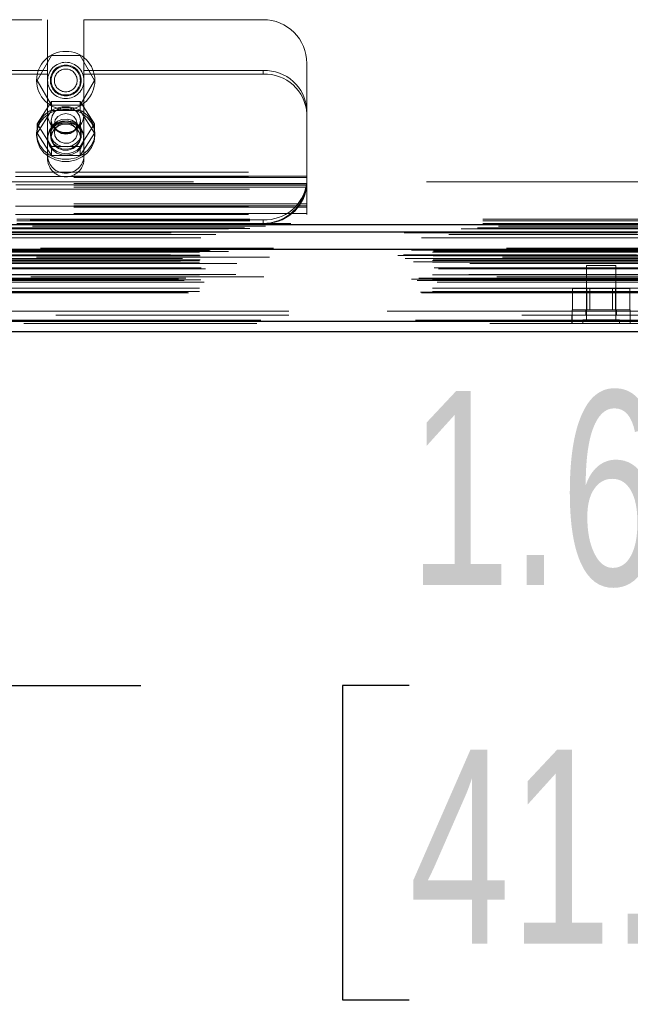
# Model space of a CAD drawing. Header units: inches. Extents: x 0.2 to 10.8, y 0.2 to 8.2.
# Tile 105 of 164: x 2.935 to 3.197, y 6.5 to 6.923. Entities that reach past the tile are written whole.
import ezdxf

# ---------------------------------------------------------------- set-up
doc = ezdxf.new("R2010")
doc.units = ezdxf.units.IN
doc.header["$MEASUREMENT"] = 0
doc.linetypes.add('HIDDEN', pattern=[0.07500000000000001, 0.05, -0.025])
doc.layers.add('DIMENSIONS', color=140, linetype='Continuous')
doc.styles.add('SLDTEXTSTYLE0', font='TXT', dxfattribs={"width": 0.7})
doc.dimstyles.new('SLDDIMSTYLE1', dxfattribs={"dimtxt": 0.0849609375, "dimasz": 0.13, "dimexe": 0, "dimexo": 0.0625, "dimgap": 0.021240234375, "dimtad": 0, "dimtih": 1, "dimtoh": 1, "dimlfac": 20, "dimrnd": 1e-09, "dimzin": 12, "dimdsep": 46, "dimtxsty": 'SLDTEXTSTYLE0', "dimsah": 1, "dimcen": 0.09, "dimadec": 0, "dimazin": 3, "dimtfac": 1, "dimtmove": 0, "dimatfit": 0, "dimfxl": 0, "dimfrac": 2, "dimtolj": 1, "dimtzin": 12, "dimarcsym": 0})

# ---------------------------------------------------------------- blocks, each defined once
blk = doc.blocks.new('_D_4')
at = {"layer": 'DIMENSIONS'}
for p, q in [((2.671702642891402, 6.798774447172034), (2.671702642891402, 6.512021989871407)), ((2.75246799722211, 6.754930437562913), (2.75246799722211, 6.512021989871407)), ((2.671702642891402, 6.637021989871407), (2.421702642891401, 6.637021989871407)), ((2.75246799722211, 6.637021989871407), (2.986992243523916, 6.637021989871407)), ((3.102118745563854, 6.637021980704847), (3.073588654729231, 6.637021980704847)), ((3.073588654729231, 6.637021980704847), (3.073588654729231, 6.501991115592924)), ((3.354587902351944, 6.637021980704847), (3.383117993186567, 6.637021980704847)), ((3.383117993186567, 6.637021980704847), (3.383117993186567, 6.501991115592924)), ((3.073588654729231, 6.501991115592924), (3.102118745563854, 6.501991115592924)), ((3.383117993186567, 6.501991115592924), (3.354587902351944, 6.501991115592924))]:
    blk.add_line(p, q, dxfattribs=at)
for points in [[(2.671702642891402, 6.637021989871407), (2.541702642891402, 6.657021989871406), (2.541702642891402, 6.617021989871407)], [(2.75246799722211, 6.637021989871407), (2.88246799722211, 6.617021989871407), (2.88246799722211, 6.657021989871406)]]:
    blk.add_solid(points, dxfattribs=at)
at = {"layer": 'DIMENSIONS', "char_height": 0.08333333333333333, "attachment_point": 1, "style": 'SLDTEXTSTYLE0'}
for s, insert in [('1.62', (3.102118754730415, 6.763464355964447)), ('41.0', (3.102118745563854, 6.609413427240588))]:
    blk.add_mtext(s, dxfattribs=dict(at, insert=insert))

msp = doc.modelspace()

# ---------------------------------------------------------------- linework, layer by layer
at = {"color": 7, "linetype": 'HIDDEN', "lineweight": 18}
for p, q in [((2.844515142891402, 6.923028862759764), (2.946990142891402, 6.923028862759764)), ((2.946990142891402, 6.923028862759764), (2.946990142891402, 6.901137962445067)), ((2.962615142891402, 6.923028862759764), (2.962615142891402, 6.901137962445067)), ((2.962615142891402, 6.923028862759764), (3.039502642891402, 6.923028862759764)), ((2.942505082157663, 6.896928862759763), (2.948653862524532, 6.907578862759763)), ((2.948653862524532, 6.907578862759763), (2.960951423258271, 6.907578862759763)), ((2.960951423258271, 6.907578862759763), (2.967100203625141, 6.896928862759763)), ((3.058252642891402, 6.88414469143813), (3.058252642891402, 6.904278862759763)), ((2.946990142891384, 6.901137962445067), (2.844515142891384, 6.901137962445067)), ((2.946990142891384, 6.8996165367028), (2.844515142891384, 6.8996165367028)), ((2.946990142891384, 6.8996165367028), (2.946990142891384, 6.901137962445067)), ((2.946990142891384, 6.862797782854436), (2.946990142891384, 6.8996165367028)), ((2.962615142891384, 6.899616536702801), (2.962615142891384, 6.901137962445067)), ((3.039502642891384, 6.901137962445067), (2.962615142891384, 6.901137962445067)), ((3.039502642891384, 6.899616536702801), (2.962615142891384, 6.899616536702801)), ((2.962615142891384, 6.862797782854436), (2.962615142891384, 6.899616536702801)), ((3.039502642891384, 6.899616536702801), (3.039502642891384, 6.901137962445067)), ((2.948653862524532, 6.886278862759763), (2.942505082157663, 6.896928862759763)), ((2.967100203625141, 6.896928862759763), (2.960951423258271, 6.886278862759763)), ((2.948653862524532, 6.88790255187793), (2.942505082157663, 6.87825037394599)), ((2.948653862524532, 6.883993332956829), (2.948653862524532, 6.88790255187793)), ((2.960951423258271, 6.88790255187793), (2.948653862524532, 6.88790255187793)), ((2.960951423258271, 6.886278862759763), (2.948653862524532, 6.886278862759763)), ((2.960951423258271, 6.883993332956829), (2.960951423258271, 6.88790255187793)), ((2.967100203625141, 6.87825037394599), (2.960951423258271, 6.88790255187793)), ((2.948653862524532, 6.883993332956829), (2.942505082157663, 6.874341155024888)), ((2.960951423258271, 6.883993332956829), (2.948653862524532, 6.883993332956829)), ((2.967100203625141, 6.874341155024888), (2.960951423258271, 6.883993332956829)), ((3.058252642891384, 6.88414469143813), (3.058252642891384, 6.882623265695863)), ((3.058252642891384, 6.842428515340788), (3.058252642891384, 6.882623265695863)), ((2.942505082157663, 6.874341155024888), (2.942505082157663, 6.87825037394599)), ((2.942505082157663, 6.87825037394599), (2.948653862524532, 6.86859819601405)), ((2.948552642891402, 6.879792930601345), (2.948552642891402, 6.872529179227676)), ((2.949905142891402, 6.87825037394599), (2.949905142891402, 6.874341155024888)), ((2.959700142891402, 6.874341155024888), (2.959700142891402, 6.87825037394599)), ((2.960951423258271, 6.86859819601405), (2.967100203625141, 6.87825037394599)), ((2.961052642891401, 6.872529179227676), (2.961052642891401, 6.879792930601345)), ((2.967100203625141, 6.874341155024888), (2.967100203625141, 6.87825037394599)), ((2.942302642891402, 6.874341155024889), (2.942302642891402, 6.873390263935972)), ((2.942505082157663, 6.874341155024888), (2.948653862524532, 6.864688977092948)), ((2.948177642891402, 6.874341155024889), (2.948177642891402, 6.873390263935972)), ((2.960951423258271, 6.864688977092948), (2.967100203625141, 6.874341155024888)), ((2.961427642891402, 6.873390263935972), (2.961427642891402, 6.874341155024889)), ((2.967302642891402, 6.873390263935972), (2.967302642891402, 6.874341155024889)), ((2.948653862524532, 6.86859819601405), (2.960951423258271, 6.86859819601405)), ((2.948653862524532, 6.864688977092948), (2.948653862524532, 6.86859819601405)), ((2.960951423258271, 6.864688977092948), (2.960951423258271, 6.86859819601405)), ((2.948653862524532, 6.864688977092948), (2.960951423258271, 6.864688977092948)), ((2.733252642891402, 6.857478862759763), (3.058252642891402, 6.857478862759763)), ((2.733252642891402, 6.857478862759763), (3.058252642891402, 6.857478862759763)), ((3.058252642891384, 6.855756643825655), (2.733252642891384, 6.855756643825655)), ((2.733252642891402, 6.855678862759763), (3.058252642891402, 6.855678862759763)), ((3.058252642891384, 6.855250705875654), (2.733252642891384, 6.855250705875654)), ((3.058188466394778, 6.852638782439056), (2.73331681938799, 6.852638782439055)), ((4.409602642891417, 6.853428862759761), (2.733802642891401, 6.853428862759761)), ((3.058252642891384, 6.852156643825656), (2.733252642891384, 6.852156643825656)), ((3.058252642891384, 6.851987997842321), (2.733252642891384, 6.851987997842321)), ((3.058188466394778, 6.851117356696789), (2.73331681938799, 6.851117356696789)), ((2.733382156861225, 6.852078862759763), (3.058123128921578, 6.852078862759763)), ((2.733684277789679, 6.850278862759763), (3.057821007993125, 6.850278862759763)), ((2.733684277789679, 6.850278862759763), (3.057821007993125, 6.850278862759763)), ((3.058252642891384, 6.843949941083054), (2.733252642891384, 6.843949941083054)), ((3.058252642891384, 6.843079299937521), (2.733252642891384, 6.843079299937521)), ((2.733252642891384, 6.842910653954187), (3.058252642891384, 6.842910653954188)), ((3.058252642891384, 6.842428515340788), (2.733252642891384, 6.842428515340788)), ((3.058252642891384, 6.83981659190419), (2.733252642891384, 6.83981659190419)), ((3.058252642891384, 6.839310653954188), (3.058252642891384, 6.842428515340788)), ((2.733252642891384, 6.839310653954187), (3.058252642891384, 6.839310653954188)), ((2.733802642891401, 6.837328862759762), (4.409602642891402, 6.837328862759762)), ((2.733802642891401, 6.837328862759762), (4.409602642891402, 6.837328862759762)), ((2.733802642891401, 6.836568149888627), (4.409602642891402, 6.836568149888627)), ((2.733802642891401, 6.835528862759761), (4.409602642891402, 6.835528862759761)), ((2.733848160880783, 6.837328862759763), (4.40955712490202, 6.837328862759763)), ((2.733848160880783, 6.837328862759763), (4.40955712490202, 6.837328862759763)), ((2.733848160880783, 6.837328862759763), (4.40955712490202, 6.837328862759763)), ((2.733848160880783, 6.837328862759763), (4.40955712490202, 6.837328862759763)), ((3.039502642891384, 6.837050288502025), (2.752002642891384, 6.837050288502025)), ((3.039502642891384, 6.837050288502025), (3.039502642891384, 6.835528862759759)), ((4.431485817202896, 6.833614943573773), (2.711896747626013, 6.833614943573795)), ((4.424569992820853, 6.833180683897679), (2.718808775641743, 6.833180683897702)), ((2.733802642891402, 6.833357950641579), (4.409602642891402, 6.833357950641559)), ((2.719234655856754, 6.830704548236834), (4.424146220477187, 6.830704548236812)), ((4.443997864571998, 6.824872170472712), (2.699383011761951, 6.824872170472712)), ((2.702648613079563, 6.824292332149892), (4.440732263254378, 6.82429233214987)), ((4.440606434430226, 6.824308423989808), (2.702774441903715, 6.824308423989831)), ((2.703226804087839, 6.824021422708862), (4.440154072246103, 6.824021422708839)), ((2.703226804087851, 6.824021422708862), (4.440154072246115, 6.824021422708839)), ((2.712168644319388, 6.823113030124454), (4.431212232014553, 6.823113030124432)), ((2.7121686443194, 6.823113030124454), (4.431212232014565, 6.823113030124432)), ((2.712668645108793, 6.82361885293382), (4.430712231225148, 6.823618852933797)), ((2.712668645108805, 6.82361885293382), (4.43071223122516, 6.823618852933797)), ((2.716316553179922, 6.823661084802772), (4.42706432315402, 6.823661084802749)), ((2.716316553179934, 6.823661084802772), (4.427064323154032, 6.823661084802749)), ((2.716780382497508, 6.823989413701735), (4.426600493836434, 6.823989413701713)), ((2.71678038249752, 6.823989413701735), (4.426600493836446, 6.823989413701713)), ((2.724648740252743, 6.823472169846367), (4.418698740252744, 6.823472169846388)), ((2.697357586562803, 6.821711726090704), (4.446023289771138, 6.821711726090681)), ((2.697357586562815, 6.821711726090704), (4.44602328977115, 6.821711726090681)), ((2.69978506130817, 6.8219669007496), (4.443595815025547, 6.821966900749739)), ((2.699838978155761, 6.821661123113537), (4.443541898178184, 6.821661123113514)), ((2.70039877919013, 6.82042907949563), (4.442982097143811, 6.820429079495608)), ((4.442221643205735, 6.820998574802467), (2.701182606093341, 6.82099857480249)), ((2.703981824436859, 6.818988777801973), (4.4393959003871, 6.81898877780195)), ((2.704927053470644, 6.820410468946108), (4.438453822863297, 6.820410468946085)), ((2.712168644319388, 6.82186885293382), (4.431212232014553, 6.821868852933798)), ((2.7121686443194, 6.82186885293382), (4.431212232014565, 6.821868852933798)), ((2.712168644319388, 6.81961885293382), (4.431212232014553, 6.819618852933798)), ((2.7121686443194, 6.81961885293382), (4.431212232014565, 6.819618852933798)), ((2.712168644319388, 6.818914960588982), (4.431212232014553, 6.81891496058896)), ((2.712418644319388, 6.82161885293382), (4.430962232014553, 6.821618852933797)), ((2.712418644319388, 6.819868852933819), (4.430962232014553, 6.819868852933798)), ((2.712909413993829, 6.816412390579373), (4.430488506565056, 6.81641239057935)), ((2.714745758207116, 6.81600736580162), (4.428635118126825, 6.816007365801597)), ((2.714745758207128, 6.81600736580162), (4.428635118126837, 6.816007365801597)), ((4.428213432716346, 6.818245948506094), (2.715169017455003, 6.818245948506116)), ((3.190832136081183, 6.817472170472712), (3.178332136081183, 6.817472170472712)), ((3.178332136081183, 6.817472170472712), (3.178332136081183, 6.794034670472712)), ((3.190832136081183, 6.794034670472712), (3.190832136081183, 6.817472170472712)), ((2.703136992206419, 6.811624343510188), (4.440243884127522, 6.811624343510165)), ((4.439775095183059, 6.812499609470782), (2.703609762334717, 6.812499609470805)), ((2.70555942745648, 6.810923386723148), (4.437815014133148, 6.810923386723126)), ((2.706318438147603, 6.811974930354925), (4.437062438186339, 6.811974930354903)), ((2.712168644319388, 6.813412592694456), (4.431212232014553, 6.813412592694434)), ((2.712168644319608, 6.811345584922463), (4.431212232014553, 6.81134558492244)), ((2.712719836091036, 6.811341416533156), (4.430654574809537, 6.811341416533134)), ((2.714188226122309, 6.810309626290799), (4.42919265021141, 6.810309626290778)), ((4.427753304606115, 6.813603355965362), (2.715633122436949, 6.813603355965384)), ((2.707099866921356, 6.805964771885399), (4.436281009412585, 6.805964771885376)), ((2.712168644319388, 6.807724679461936), (4.431212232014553, 6.807724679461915)), ((2.712168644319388, 6.806205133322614), (4.431212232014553, 6.806205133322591)), ((2.7121686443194, 6.806205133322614), (4.431212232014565, 6.806205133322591)), ((3.17228457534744, 6.798322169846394), (3.17228457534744, 6.807572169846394)), ((3.17843335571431, 6.807572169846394), (3.17228457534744, 6.807572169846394)), ((3.17843335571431, 6.798322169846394), (3.17843335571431, 6.807572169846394)), ((3.190730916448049, 6.807572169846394), (3.17843335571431, 6.807572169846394)), ((3.17968463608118, 6.807572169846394), (3.17968463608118, 6.798322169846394)), ((3.189479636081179, 6.798322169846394), (3.189479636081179, 6.807572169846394)), ((3.190730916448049, 6.798322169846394), (3.190730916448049, 6.807572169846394)), ((3.196879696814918, 6.807572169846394), (3.190730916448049, 6.807572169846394)), ((3.196879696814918, 6.798322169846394), (3.196879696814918, 6.807572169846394)), ((2.707538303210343, 6.805705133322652), (4.435842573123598, 6.805705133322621)), ((2.750548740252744, 6.797872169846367), (4.392798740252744, 6.797872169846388)), ((2.750548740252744, 6.797872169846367), (4.392798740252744, 6.797872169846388)), ((4.392798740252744, 6.797872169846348), (2.750582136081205, 6.797872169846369)), ((4.392798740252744, 6.797872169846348), (2.750582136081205, 6.797872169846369)), ((3.197082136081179, 6.798322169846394), (3.172082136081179, 6.798322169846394)), ((3.172082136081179, 6.798322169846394), (3.172082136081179, 6.796072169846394)), ((3.177957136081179, 6.798322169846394), (3.177957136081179, 6.796072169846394)), ((3.191207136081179, 6.796072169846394), (3.191207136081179, 6.798322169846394)), ((3.197082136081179, 6.796072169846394), (3.197082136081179, 6.798322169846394)), ((4.438547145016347, 6.793959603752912), (2.704833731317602, 6.793959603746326)), ((2.704833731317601, 6.793959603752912), (4.438547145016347, 6.793959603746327)), ((2.704833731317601, 6.793334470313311), (4.438547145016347, 6.793334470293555)), ((2.750548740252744, 6.796072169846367), (4.392798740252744, 6.796072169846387)), ((3.172061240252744, 6.796072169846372), (3.172061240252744, 6.792472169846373)), ((3.172094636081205, 6.796072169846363), (3.172094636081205, 6.792472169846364)), ((3.192394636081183, 6.794034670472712), (3.176769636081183, 6.794034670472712)), ((3.176769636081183, 6.794034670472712), (3.176769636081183, 6.792472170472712)), ((3.192394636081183, 6.792472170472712), (3.192394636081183, 6.794034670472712)), ((3.197061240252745, 6.792472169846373), (3.197061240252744, 6.796072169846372)), ((4.436780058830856, 6.792472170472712), (2.706600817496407, 6.792472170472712))]:
    msp.add_line(p, q, dxfattribs=at)
at = {"color": 7, "linetype": 'Continuous', "lineweight": 25}
for p, q in [((2.733802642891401, 6.835046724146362), (4.409602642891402, 6.835046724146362)), ((2.733802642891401, 6.831928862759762), (4.409602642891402, 6.831928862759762)), ((4.443997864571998, 6.824247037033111), (2.699383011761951, 6.824247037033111)), ((4.438547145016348, 6.793334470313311), (2.704833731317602, 6.793334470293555)), ((4.436780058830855, 6.788872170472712), (2.706600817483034, 6.788872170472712))]:
    msp.add_line(p, q, dxfattribs=at)
at = {"color": 7, "linetype": 'HIDDEN', "lineweight": 18, "flags": 128}
for points in [[(2.942302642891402, 6.874341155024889), (2.942665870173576, 6.877052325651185), (2.943734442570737, 6.879605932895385), (2.945446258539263, 6.88185357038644), (2.947701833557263, 6.883664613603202), (2.95037008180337, 6.884933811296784), (2.95329593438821, 6.885587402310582), (2.956309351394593, 6.885587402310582), (2.959235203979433, 6.884933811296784), (2.961903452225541, 6.883664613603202), (2.96415902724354, 6.88185357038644), (2.965870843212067, 6.879605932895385), (2.966939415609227, 6.877052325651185), (2.967302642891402, 6.874341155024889), (2.966939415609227, 6.871629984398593), (2.965870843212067, 6.869076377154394), (2.96415902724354, 6.866828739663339), (2.961903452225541, 6.865017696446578), (2.959235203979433, 6.863748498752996), (2.956309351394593, 6.863094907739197), (2.95329593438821, 6.863094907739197), (2.950370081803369, 6.863748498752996), (2.947701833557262, 6.865017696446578), (2.945446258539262, 6.866828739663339), (2.943734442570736, 6.869076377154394), (2.942665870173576, 6.871629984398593), (2.942302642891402, 6.874341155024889)], [(2.942302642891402, 6.873390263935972), (2.942665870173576, 6.876101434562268), (2.943734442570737, 6.878655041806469), (2.945446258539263, 6.880902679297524), (2.947701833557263, 6.882713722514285), (2.95037008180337, 6.883982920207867), (2.95329593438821, 6.884636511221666), (2.956309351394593, 6.884636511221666), (2.959235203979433, 6.883982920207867), (2.961903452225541, 6.882713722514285), (2.96415902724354, 6.880902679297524), (2.965870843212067, 6.878655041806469), (2.966939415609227, 6.876101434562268), (2.967302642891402, 6.873390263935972), (2.966939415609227, 6.870679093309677), (2.965870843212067, 6.868125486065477), (2.96415902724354, 6.865877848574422), (2.961903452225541, 6.864066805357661), (2.959235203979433, 6.862797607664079), (2.956309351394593, 6.86214401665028), (2.95329593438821, 6.86214401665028), (2.950370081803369, 6.862797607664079), (2.947701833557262, 6.864066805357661), (2.945446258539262, 6.865877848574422), (2.943734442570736, 6.868125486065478), (2.942665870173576, 6.870679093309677), (2.942302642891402, 6.873390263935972)], [(2.961052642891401, 6.879792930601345), (2.960675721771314, 6.881730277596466), (2.959590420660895, 6.88343395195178), (2.957927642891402, 6.884698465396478), (2.95588794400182, 6.8853712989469), (2.953717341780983, 6.8853712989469), (2.951677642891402, 6.884698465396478), (2.950014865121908, 6.88343395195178), (2.94892956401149, 6.881730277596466), (2.948552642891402, 6.879792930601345), (2.94892956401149, 6.877855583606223), (2.950014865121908, 6.876151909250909), (2.951677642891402, 6.87488739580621), (2.953717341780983, 6.874214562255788), (2.95588794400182, 6.874214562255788), (2.957927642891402, 6.87488739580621), (2.959590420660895, 6.876151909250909), (2.960675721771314, 6.877855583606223), (2.961052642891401, 6.879792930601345)], [(2.959700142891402, 6.87825037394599), (2.959327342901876, 6.879948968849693), (2.958265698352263, 6.881388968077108), (2.95667683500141, 6.882351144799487), (2.954802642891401, 6.882689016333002), (2.952928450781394, 6.882351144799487), (2.95133958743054, 6.881388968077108), (2.950277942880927, 6.879948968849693), (2.949905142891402, 6.87825037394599), (2.950277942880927, 6.876551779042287), (2.95133958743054, 6.875111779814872), (2.952928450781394, 6.874149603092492), (2.954802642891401, 6.873811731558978), (2.95667683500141, 6.874149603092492), (2.958265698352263, 6.875111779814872), (2.959327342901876, 6.876551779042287), (2.959700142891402, 6.87825037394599)], [(2.962615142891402, 6.872529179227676), (2.962268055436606, 6.874616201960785), (2.961257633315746, 6.876517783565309), (2.959673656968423, 6.878064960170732), (2.957656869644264, 6.879120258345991), (2.955386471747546, 6.879589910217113), (2.953064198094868, 6.879432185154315), (2.950896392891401, 6.878661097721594), (2.949075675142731, 6.877345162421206), (2.947763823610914, 6.87560130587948), (2.947077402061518, 6.873584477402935), (2.947077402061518, 6.871473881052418), (2.947763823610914, 6.869457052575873), (2.949075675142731, 6.867713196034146), (2.950896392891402, 6.866397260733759), (2.953064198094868, 6.865626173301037), (2.955386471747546, 6.86546844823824), (2.957656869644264, 6.865938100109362), (2.959673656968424, 6.86699339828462), (2.961257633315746, 6.868540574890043), (2.962268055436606, 6.870442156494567), (2.962615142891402, 6.872529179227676)], [(2.962615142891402, 6.871868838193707), (2.962268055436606, 6.873955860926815), (2.961257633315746, 6.875857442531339), (2.959673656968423, 6.877404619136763), (2.957656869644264, 6.87845991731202), (2.955386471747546, 6.878929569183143), (2.953064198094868, 6.878771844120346), (2.950896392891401, 6.878000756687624), (2.949075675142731, 6.876684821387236), (2.947763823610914, 6.87494096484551), (2.947077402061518, 6.872924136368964), (2.947077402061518, 6.870813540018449), (2.947763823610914, 6.868796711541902), (2.949075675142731, 6.867052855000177), (2.950896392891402, 6.865736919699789), (2.953064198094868, 6.864965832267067), (2.955386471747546, 6.864808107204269), (2.957656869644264, 6.865277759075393), (2.959673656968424, 6.86633305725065), (2.961257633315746, 6.867880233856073), (2.962268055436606, 6.869781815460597), (2.962615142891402, 6.871868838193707)], [(2.948177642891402, 6.874341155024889), (2.948536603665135, 6.876290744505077), (2.94957458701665, 6.87802906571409), (2.951179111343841, 6.879367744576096), (2.953176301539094, 6.880161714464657), (2.955349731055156, 6.880324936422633), (2.957463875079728, 6.87983972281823), (2.959289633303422, 6.878758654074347), (2.960629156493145, 6.877198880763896), (2.961337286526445, 6.875329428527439), (2.961337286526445, 6.873352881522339), (2.960629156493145, 6.871483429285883), (2.959289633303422, 6.869923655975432), (2.957463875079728, 6.86884258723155), (2.955349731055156, 6.868357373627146), (2.953176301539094, 6.868520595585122), (2.951179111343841, 6.869314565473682), (2.94957458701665, 6.87065324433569), (2.948536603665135, 6.872391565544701), (2.948177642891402, 6.874341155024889)], [(2.948177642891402, 6.873390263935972), (2.948536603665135, 6.875339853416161), (2.94957458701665, 6.877078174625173), (2.951179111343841, 6.878416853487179), (2.953176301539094, 6.879210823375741), (2.955349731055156, 6.879374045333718), (2.957463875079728, 6.878888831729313), (2.959289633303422, 6.877807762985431), (2.960629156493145, 6.87624798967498), (2.961337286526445, 6.874378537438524), (2.961337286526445, 6.872401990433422), (2.960629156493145, 6.870532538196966), (2.959289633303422, 6.868972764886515), (2.957463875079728, 6.867891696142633), (2.955349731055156, 6.867406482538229), (2.953176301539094, 6.867569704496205), (2.951179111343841, 6.868363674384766), (2.94957458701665, 6.869702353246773), (2.948536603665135, 6.871440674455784), (2.948177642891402, 6.873390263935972)], [(2.961052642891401, 6.872529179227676), (2.960675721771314, 6.874466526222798), (2.959590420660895, 6.876170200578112), (2.957927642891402, 6.877434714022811), (2.95588794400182, 6.878107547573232), (2.953717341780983, 6.878107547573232), (2.951677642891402, 6.877434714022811), (2.950014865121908, 6.876170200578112), (2.94892956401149, 6.874466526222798), (2.948552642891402, 6.872529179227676), (2.94892956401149, 6.870591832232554), (2.950014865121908, 6.868888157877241), (2.951677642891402, 6.867623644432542), (2.953717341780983, 6.866950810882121), (2.95588794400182, 6.866950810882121), (2.957927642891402, 6.867623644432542), (2.959590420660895, 6.868888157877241), (2.960675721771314, 6.870591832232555), (2.961052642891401, 6.872529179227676)], [(2.957251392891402, 6.878185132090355), (2.955441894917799, 6.878741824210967), (2.953535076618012, 6.878628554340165), (2.951821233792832, 6.877862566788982), (2.950561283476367, 6.876560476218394), (2.949947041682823, 6.874920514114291), (2.950072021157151, 6.87319234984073), (2.950917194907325, 6.871639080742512), (2.952353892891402, 6.870497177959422), (2.954163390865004, 6.86994048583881), (2.956070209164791, 6.870053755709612), (2.957784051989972, 6.870819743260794), (2.959044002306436, 6.872121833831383), (2.95965824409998, 6.873761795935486), (2.959533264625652, 6.875489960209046), (2.958688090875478, 6.877043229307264), (2.957251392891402, 6.878185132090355)], [(4.45141733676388, 6.835419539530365), (3.585613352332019, 6.835419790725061), (2.69197889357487, 6.835419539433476)], [(2.700014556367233, 6.831467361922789), (3.500508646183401, 6.831469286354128), (4.443362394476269, 6.831467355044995)], [(2.70001593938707, 6.831467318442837), (3.608248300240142, 6.831467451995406), (4.443360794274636, 6.831467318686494)], [(4.440458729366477, 6.834285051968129), (3.585613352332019, 6.834285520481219), (2.70294991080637, 6.834285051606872)], [(4.424585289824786, 6.833180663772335), (3.585613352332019, 6.83318021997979), (2.718811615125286, 6.833180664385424)], [(2.707539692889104, 6.829343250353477), (3.55777150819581, 6.829343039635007), (4.435843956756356, 6.82934325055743)], [(2.71279973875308, 6.829332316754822), (3.55777150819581, 6.829332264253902), (4.43057902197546, 6.829332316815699)]]:
    msp.add_lwpolyline(points, dxfattribs=at)
at = {"color": 7, "linetype": 'HIDDEN', "lineweight": 18}
for radius in [0.01250000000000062, 0.007812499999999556, 0.006625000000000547, 0.006249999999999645, 0.004897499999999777]:
    msp.add_circle((2.954802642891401, 6.896928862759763), radius, dxfattribs=at)
for centre, radius, start, end in [((3.039502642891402, 6.904278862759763), 0.01875000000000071, 0, 90), ((3.04033985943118, 6.883220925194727), 0.01793658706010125, 2.952140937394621, 92.67533670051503), ((3.040339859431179, 6.88169949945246), 0.0179365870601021, 2.952140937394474, 92.67533670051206), ((2.954802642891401, 6.882403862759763), 0.007812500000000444, 180, 0), ((2.954802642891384, 6.864877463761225), 0.007832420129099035, 184.0872180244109, 355.9127819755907), ((2.954802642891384, 6.863356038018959), 0.007832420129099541, 184.0872180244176, 355.9127819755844), ((3.040247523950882, 6.855150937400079), 0.01811596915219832, 267.6434837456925, 352.0290646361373), ((3.040247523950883, 6.853629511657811), 0.01811596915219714, 267.6434837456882, 352.0290646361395), ((3.039502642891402, 6.854278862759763), 0.01875, 270.0000000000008, 347.6822340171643)]:
    msp.add_arc(centre, radius, start, end, dxfattribs=at)
msp.add_open_spline([(3.057821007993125, 6.850278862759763), (3.057902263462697, 6.8506509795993), (3.057970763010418, 6.851019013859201), (3.058084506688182, 6.85174658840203), (3.058129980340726, 6.852110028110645), (3.058197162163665, 6.852796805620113), (3.058219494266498, 6.853122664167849), (3.058247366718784, 6.853737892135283), (3.058252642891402, 6.854022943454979), (3.058252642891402, 6.854278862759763)], degree=3, knots=[0, 0, 0, 0, 0.25, 0.25, 0.5, 0.5, 0.75, 0.75, 1, 1, 1, 1], dxfattribs=at)

# ---------------------------------------------------------------- dimensions: what is measured, and where the dimension line sits
at = {"layer": 'DIMENSIONS'}
dim = msp.add_linear_dim(base=(2.75246799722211, 6.637021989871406), p1=(2.671702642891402, 6.848774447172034), p2=(2.75246799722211, 6.804930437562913), dimstyle='SLDDIMSTYLE1', dxfattribs=at)
dim.commit()
dim.dimension.update_dxf_attribs({"geometry": '_D_4', "text_midpoint": (3.228353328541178, 6.637021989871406), "dimtype": 160})

doc.saveas('drawing.dxf')
